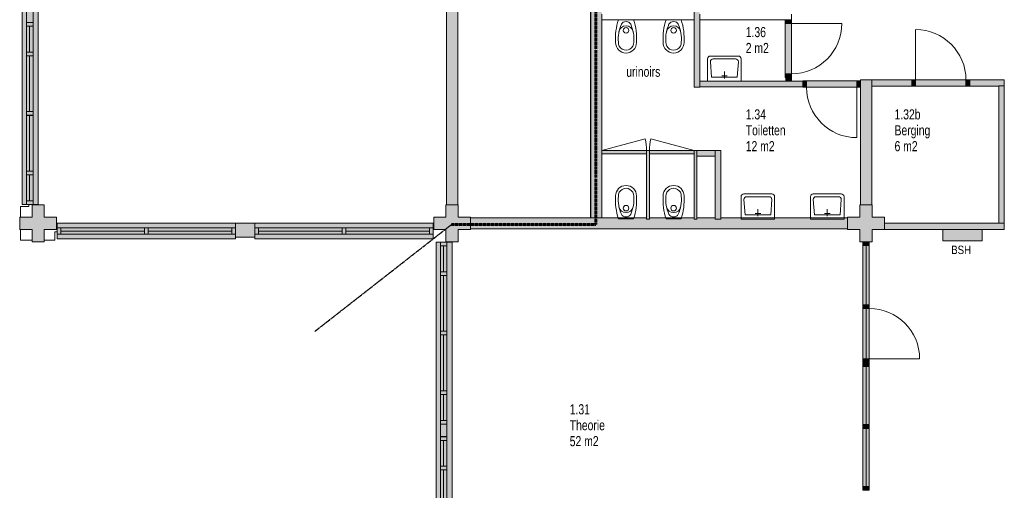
# Model space of a CAD drawing. Header units: millimetres. Extents: x 73705 to 433105, y 109410 to 279410.
# Tile 52 of 90: x 220751 to 238351, y 229795 to 238203. Entities that reach past the tile are written whole.
import ezdxf

# ---------------------------------------------------------------- set-up
doc = ezdxf.new("R2010")
doc.units = ezdxf.units.MM
doc.linetypes.add('brand  WBDBO 30 min', pattern=[11, 4, -1, 2, -1, 2, -1])
for name, color, linetype, lineweight in [('A-DETL', 90, 'Continuous', 9), ('A-DETL-GENF', 92, 'Continuous', 9), ('A-DETL-THIN', 151, 'Continuous', 9), ('G-ANNO-TEXT', 231, 'Continuous', 9)]:
    doc.layers.add(name, color=color, linetype=linetype, lineweight=lineweight)
doc.styles.add('Arial Narrow', font='ARIALN.TTF', dxfattribs={"width": 0.9, "height": 180})
doc.styles.add('Arial Narrow_1', font='ARIALN.TTF', dxfattribs={"height": 150})
doc.styles.add('Arial Narrow_B', font='ARIALN.TTF', dxfattribs={"width": 0.9, "height": 180})

msp = doc.modelspace()

# ---------------------------------------------------------------- hatches: boundary and pattern name
at = {"layer": 'A-DETL-GENF'}
for color, points in [(7, [(230956.1, 234665.5), (230957.4, 234665.5), (230957.4, 241865), (230956.1, 241864.5), (230956.1, 234675)]), (7, [(231157.4, 234665.5), (231157.4, 241865.5), (230957.4, 241864.5), (230957.4, 234665.5), (231156.1, 234665.5)]), (7, [(220989.1, 234902.5), (221081.1, 234902.5), (221081.1, 241628.9), (220795.1, 241628.9), (220795.1, 234902.5), (220971.1, 234902.5)]), (7, [(228581.1, 234894), (228581.1, 241634), (228381.1, 241634), (228381.1, 234894)]), (7, [(232807.4, 236996), (232907.4, 236996), (232907.4, 239503), (232807.4, 239503), (232807.4, 237003)]), (7, [(234548.4, 238136), (234548.4, 238203), (234434.4, 238203), (234434.4, 238136)]), (7, [(234548.4, 237236), (234548.4, 238136), (234434.4, 238136), (234434.4, 237236)]), (7, [(234548.4, 237003), (234748.4, 237003), (234748.4, 237103), (232907.4, 237103), (232907.4, 237003), (234448.4, 237003)]), (7, [(234448.4, 237169), (234548.4, 237169), (234548.4, 237236), (234434.4, 237236), (234434.4, 237169)]), (7, [(234548.4, 237103), (234548.4, 237169), (234448.4, 237169), (234448.4, 237103)]), (7, [(234815.4, 236996), (234815.4, 237110), (234748.4, 237110), (234748.4, 236996)]), (7, [(234857.8, 236996), (235715.4, 236996), (235715.4, 237110), (234815.4, 237110), (234815.4, 236996)]), (7, [(235782.4, 236996), (235782.4, 237110), (235715.4, 237110), (235715.4, 236996)]), (7, [(235981.1, 234895), (235981.1, 237127.5), (235782.4, 237127.5), (235782.4, 234895)]), (7, [(236765.1, 237013.5), (236765.1, 237127.5), (236698.1, 237127.5), (236698.1, 237013.5)]), (7, [(236765.1, 237013.5), (237665.1, 237013.5), (237665.1, 237127.5), (236765.1, 237127.5), (236765.1, 237110)]), (7, [(237732.1, 237013.5), (237732.1, 237127.5), (237665.1, 237127.5), (237665.1, 237013.5)]), (7, [(238351.1, 234565.5), (238351.1, 237020.5), (238251.1, 237020.5), (238251.1, 234565.5)]), (7, [(231957.4, 235808.5), (231957.4, 235865.5), (231157.4, 235865.5), (231157.4, 235808.5)]), (7, [(232007.4, 234641), (232007.4, 235865.5), (231957.4, 235865.5), (231957.4, 234641)]), (7, [(232807.4, 235808.5), (232807.4, 235865.5), (232007.4, 235865.5), (232007.4, 235808.5)]), (7, [(232807.4, 234641), (232857.4, 234641), (232857.4, 235865.5), (232807.4, 235865.5), (232807.4, 234664.5)]), (7, [(232907.4, 235765.5), (233182.4, 235765.5), (233182.4, 235865.5), (232857.4, 235865.5), (232857.4, 235765.5)]), (7, [(233182.4, 234641), (233282.4, 234641), (233282.4, 235865.5), (233182.4, 235865.5), (233182.4, 234664.5)]), (7, [(221191.1, 234235), (221191.1, 234455), (221411.1, 234455), (221411.1, 234675), (221191.1, 234675), (221191.1, 234895), (220971.1, 234895), (220971.1, 234675), (220751.1, 234675), (220751.1, 234455), (220971.1, 234455), (220971.1, 234235)]), (7, [(228591.1, 234235), (228591.1, 234455), (228811.1, 234455), (228811.1, 234675), (228591.1, 234675), (228591.1, 234895), (228371.1, 234895), (228371.1, 234675), (228151.1, 234675), (228151.1, 234455), (228371.1, 234455), (228371.1, 234235)]), (7, [(235991.1, 234235), (235991.1, 234455), (236211.1, 234455.5), (236211.1, 234675), (235991.1, 234675), (235991.1, 234895), (235771.1, 234895), (235771.1, 234675), (235551.1, 234675), (235551.1, 234455), (235771.1, 234455), (235771.1, 234235), (235938.1, 234235)]), (7, [(232807.4, 234464.5), (235551.1, 234464.5), (235551.1, 234664.5), (233282.4, 234664.5), (233282.4, 234641), (233182.4, 234641), (233182.4, 234664.5), (232857.4, 234664.5), (232857.4, 234641), (232807.4, 234641), (232807.4, 234664.5), (232007.4, 234664.5), (232007.4, 234641), (231957.4, 234641), (231957.4, 234664.5), (228811.1, 234664.5), (228811.1, 234464.5), (232007.4, 234464.5)]), (254, [(224608.6, 234289.4), (224608.6, 234565), (221418.6, 234565), (221418.6, 234289.4), (224541.6, 234289.4)]), (7, [(224608.6, 234319.4), (224953.6, 234319.4), (224953.6, 234565), (224608.6, 234565), (224608.6, 234369.4)]), (254, [(224953.6, 234289.4), (228143.6, 234289.4), (228143.6, 234565), (224953.6, 234565), (224953.6, 234319.4)]), (7, [(237255, 234455.5), (238351.1, 234455.5), (238351.1, 234565.5), (236211.1, 234565.5), (236211.1, 234455.5)]), (254, [(237255, 234250.5), (237955, 234250.5), (237955, 234455.5), (237255, 234455), (237255, 234388)]), (7, [(228371.1, 227502.5), (228481.1, 227502.5), (228481.1, 234228.9), (228195.1, 234228.9), (228195.1, 227502.5), (228275.1, 227502.5)]), (7, [(235938.1, 234168.5), (235938.1, 234235), (235824.1, 234235), (235824.1, 234168.5)]), (7, [(235938.1, 233109.5), (235938.1, 234168.5), (235824.1, 234168), (235824.1, 233109.5)]), (7, [(235938.1, 233042.5), (235938.1, 233109.5), (235824.1, 233109.5), (235824.1, 233042.5)]), (7, [(235824.1, 232142.5), (235938.1, 232142.5), (235938.1, 233042.5), (235824.1, 233042.5)]), (7, [(235938.1, 232075.5), (235938.1, 232142.5), (235824.1, 232142.5), (235824.1, 232075.5)]), (7, [(235938.1, 232008.5), (235938.1, 232075.5), (235824.1, 232075.5), (235824.1, 232008.5)]), (7, [(235938.1, 230968.5), (235938.1, 232008.5), (235824.1, 232008.5), (235824.1, 230968.5)]), (7, [(235938.1, 230901.5), (235938.1, 230968.5), (235824.1, 230968.5), (235824.1, 230901.5)]), (7, [(235938.1, 229861.5), (235938.1, 230901.5), (235824.1, 230901.5), (235824.1, 229861.5)]), (7, [(235938.1, 229794.5), (235938.1, 229861.5), (235824.1, 229861.5), (235824.1, 229794.5)])]:
    msp.add_hatch(color=color, dxfattribs=at).paths.add_polyline_path(points)
h = msp.add_hatch(color=7, dxfattribs=at)
h.paths.add_polyline_path([(237732.1, 237013.5), (238251.1, 237013.5), (238251.1, 237020.5), (238351.1, 237020.5), (238351.1, 237127.5), (237732.1, 237127.5), (237732.1, 237110)])
h.paths.add_polyline_path([(236698.1, 237013.5), (236698.1, 237127.5), (235981.1, 237127.5), (235981.1, 237013.5)])

# ---------------------------------------------------------------- linework, layer by layer
at = {"layer": 'A-DETL', "linetype": 'brand  WBDBO 30 min', "lineweight": 60}
for p, q in [((231051.9, 234544.6), (231051.9, 241964.5)), ((228471.9, 234544.6), (231051.9, 234544.6))]:
    msp.add_line(p, q, dxfattribs=at)
at = {"layer": 'A-DETL'}
for p, q in [((220795.1, 241628.9), (220795.1, 234902.5)), ((221081.1, 234902.5), (221081.1, 241628.9)), ((220875.1, 238376.9), (220875.1, 238152.2)), ((220989.1, 238152.2), (220989.1, 238376.9)), ((220989.1, 238153.5), (220875.1, 238153.5)), ((220875.1, 238153.5), (220875.1, 238086.5)), ((220875.1, 238152.2), (220989.1, 238152.2)), ((220989.1, 238086.5), (220989.1, 238153.5)), ((231724.6, 238203), (231454.6, 238203)), ((232574.6, 238203), (232304.6, 238203)), ((220875.1, 238086.5), (220989.1, 238086.5)), ((220989.1, 238086.5), (220875.1, 238086.5)), ((220875.1, 238086.5), (220875.1, 237624.7)), ((220989.1, 237624.7), (220989.1, 238086.5)), ((220989.1, 237624.7), (220875.1, 237624.7)), ((220875.1, 237624.7), (220875.1, 237557.7)), ((220875.1, 237624.7), (220989.1, 237624.7)), ((220989.1, 237557.7), (220989.1, 237624.7)), ((220989.1, 237557.7), (220875.1, 237557.7)), ((220875.1, 237557.7), (220875.1, 236560.7)), ((220875.1, 237557.7), (220989.1, 237557.7)), ((220989.1, 236560.7), (220989.1, 237557.7)), ((233046.8, 237503), (233046.8, 237103)), ((233596.8, 237553), (233096.8, 237553)), ((233117.8, 237178), (233096.8, 237453)), ((233146.8, 237503), (233546.8, 237503)), ((233575.8, 237178), (233596.8, 237453)), ((233646.8, 237103), (233646.8, 237503)), ((233346.8, 237153), (233346.8, 237278)), ((233646.8, 237103), (233046.8, 237103)), ((233117.8, 237178), (233575.8, 237178)), ((233299.8, 237203), (233399.8, 237203)), ((220989.1, 236560.7), (220875.1, 236560.7)), ((220875.1, 236560.7), (220875.1, 236493.7)), ((220875.1, 236560.7), (220989.1, 236560.7)), ((220989.1, 236493.7), (220989.1, 236560.7)), ((220989.1, 236494.4), (220875.1, 236494.4)), ((220875.1, 236494.4), (220875.1, 235497.4)), ((220875.1, 236493.7), (220989.1, 236493.7)), ((220989.1, 235497.4), (220989.1, 236494.4)), ((231930.1, 236072.6), (231157.4, 235865.5)), ((232034.6, 236072.6), (232807.4, 235865.5)), ((220875.1, 235497.4), (220989.1, 235497.4)), ((220989.1, 235497.4), (220875.1, 235497.4)), ((220875.1, 235497.4), (220875.1, 235430.4)), ((220989.1, 235430.4), (220989.1, 235497.4)), ((220875.1, 235430.4), (220989.1, 235430.4)), ((220989.1, 235430.4), (220875.1, 235430.4)), ((220875.1, 235430.4), (220875.1, 234968.5)), ((220989.1, 234968.5), (220989.1, 235430.4)), ((220989.1, 234968.5), (220875.1, 234968.5)), ((220875.1, 234968.5), (220875.1, 234901.5)), ((220875.1, 234968.5), (220989.1, 234968.5)), ((220989.1, 234901.5), (220989.1, 234968.5)), ((233646.2, 235041), (233646.2, 234641)), ((234196.2, 235091), (233696.2, 235091)), ((233717.2, 234716), (233696.2, 234991)), ((233746.2, 235041), (234146.2, 235041)), ((234175.2, 234716), (234196.2, 234991)), ((234246.2, 234641), (234246.2, 235041)), ((234886.2, 235041), (234886.2, 234641)), ((235436.2, 235091), (234936.2, 235091)), ((234957.2, 234716), (234936.2, 234991)), ((234986.2, 235041), (235386.2, 235041)), ((235415.2, 234716), (235436.2, 234991)), ((235486.2, 234641), (235486.2, 235041)), ((220916.1, 234865.5), (220768.1, 234865.5)), ((220768.1, 234865.5), (220768.1, 234675)), ((220795.1, 234902.5), (221081.1, 234902.5)), ((220875.1, 234901.5), (220989.1, 234901.5)), ((220916.1, 234902.4), (220916.1, 234865.5)), ((233946.2, 234691), (233946.2, 234816)), ((235186.2, 234691), (235186.2, 234816)), ((231724.6, 234645.5), (231454.6, 234645.5)), ((232574.6, 234645.5), (232304.6, 234645.5)), ((234246.2, 234641), (233646.2, 234641)), ((233717.2, 234716), (234175.2, 234716)), ((233899.2, 234741), (233999.2, 234741)), ((235486.2, 234641), (234886.2, 234641)), ((234957.2, 234716), (235415.2, 234716)), ((235139.2, 234741), (235239.2, 234741)), ((220768.1, 234262), (220768.1, 234455)), ((224608.6, 234565), (221418.6, 234565)), ((221418.6, 234565), (221418.6, 234289.4)), ((221485.6, 234483.4), (221418.6, 234483.4)), ((221418.6, 234483.4), (221418.6, 234369.4)), ((221485.6, 234369.4), (221485.6, 234483.4)), ((222980.1, 234483.4), (221485.6, 234483.4)), ((221485.6, 234483.4), (221485.6, 234369.4)), ((223047.1, 234483.4), (222980.1, 234483.4)), ((222980.1, 234483.4), (222980.1, 234369.4)), ((222980.1, 234369.4), (222980.1, 234483.4)), ((223047.1, 234369.4), (223047.1, 234483.4)), ((224541.6, 234483.4), (223047.1, 234483.4)), ((223047.1, 234483.4), (223047.1, 234369.4)), ((224608.6, 234483.4), (224541.6, 234483.4)), ((224541.6, 234483.4), (224541.6, 234369.4)), ((224541.6, 234369.4), (224541.6, 234483.4)), ((228143.6, 234565), (224953.6, 234565)), ((225020.6, 234483.4), (224953.6, 234483.4)), ((225020.6, 234369.4), (225020.6, 234483.4)), ((226515.1, 234483.4), (225020.6, 234483.4)), ((225020.6, 234483.4), (225020.6, 234369.4)), ((226582.1, 234483.4), (226515.1, 234483.4)), ((226515.1, 234483.4), (226515.1, 234369.4)), ((226515.1, 234369.4), (226515.1, 234483.4)), ((226582.1, 234369.4), (226582.1, 234483.4)), ((228076.6, 234483.4), (226582.1, 234483.4)), ((226582.1, 234483.4), (226582.1, 234369.4)), ((228143.6, 234483.4), (228076.6, 234483.4)), ((228076.6, 234483.4), (228076.6, 234369.4)), ((228076.6, 234369.4), (228076.6, 234483.4)), ((228143.6, 234289.4), (228143.6, 234565)), ((228143.6, 234369.4), (228143.6, 234483.4)), ((237255, 234455.5), (237255, 234250.5)), ((237955, 234455.5), (237255, 234455.5)), ((237955, 234250.5), (237955, 234455.5)), ((220768.1, 234262), (220971.1, 234262)), ((221381.6, 234262), (221191.1, 234262)), ((221418.4, 234410), (221381.6, 234410)), ((221381.6, 234410), (221381.6, 234262)), ((221418.6, 234369.4), (221485.6, 234369.4)), ((221418.6, 234289.4), (224608.6, 234289.4)), ((221485.6, 234369.4), (222980.1, 234369.4)), ((222980.1, 234369.4), (223047.1, 234369.4)), ((223047.1, 234369.4), (224541.6, 234369.4)), ((224541.6, 234369.4), (224608.6, 234369.4)), ((224608.6, 234289.4), (224608.6, 234319.4)), ((224953.6, 234369.4), (225020.6, 234369.4)), ((224953.6, 234319.4), (224953.6, 234289.4)), ((224953.6, 234289.4), (228143.6, 234289.4)), ((225020.6, 234369.4), (226515.1, 234369.4)), ((226515.1, 234369.4), (226582.1, 234369.4)), ((226582.1, 234369.4), (228076.6, 234369.4)), ((228076.6, 234369.4), (228143.6, 234369.4)), ((228481.1, 234228.9), (228195.1, 234228.9)), ((228195.1, 234228.9), (228195.1, 227502.5)), ((228275.1, 234228.9), (228275.1, 234161.9)), ((228389.1, 234228.9), (228275.1, 234228.9)), ((228275.1, 234161.9), (228389.1, 234161.9)), ((228275.1, 234161.9), (228275.1, 233700)), ((228389.1, 234161.9), (228275.1, 234161.9)), ((228389.1, 234161.9), (228389.1, 234228.9)), ((228389.1, 233700), (228389.1, 234161.9)), ((228481.1, 227502.5), (228481.1, 234228.9)), ((237255, 234250.5), (237955, 234250.5)), ((228275.1, 233700), (228275.1, 233633)), ((228389.1, 233700), (228275.1, 233700)), ((228275.1, 233700), (228389.1, 233700)), ((228275.1, 233633), (228275.1, 232636)), ((228389.1, 233633), (228275.1, 233633)), ((228275.1, 233633), (228389.1, 233633)), ((228389.1, 233633), (228389.1, 233700)), ((228389.1, 232636), (228389.1, 233633)), ((228275.1, 232636.7), (228275.1, 232569.7)), ((228389.1, 232636.7), (228275.1, 232636.7)), ((228275.1, 232636), (228389.1, 232636)), ((228275.1, 232569.7), (228389.1, 232569.7)), ((228275.1, 232569.7), (228275.1, 231572.7)), ((228389.1, 232569.7), (228275.1, 232569.7)), ((228389.1, 232569.7), (228389.1, 232636.7)), ((228389.1, 231572.7), (228389.1, 232569.7)), ((228275.1, 231572.7), (228389.1, 231572.7)), ((228275.1, 231572.7), (228275.1, 231505.7)), ((228389.1, 231572.7), (228275.1, 231572.7)), ((228275.1, 231505.7), (228389.1, 231505.7)), ((228275.1, 231505.7), (228275.1, 231043.9)), ((228389.1, 231505.7), (228275.1, 231505.7)), ((228389.1, 231505.7), (228389.1, 231572.7)), ((228389.1, 231043.9), (228389.1, 231505.7)), ((228275.1, 231043.9), (228275.1, 230976.9)), ((228389.1, 231043.9), (228275.1, 231043.9)), ((228275.1, 231043.9), (228389.1, 231043.9)), ((228275.1, 230976.9), (228389.1, 230976.9)), ((228389.1, 230976.9), (228275.1, 230976.9)), ((228275.1, 230976.9), (228275.1, 230752.2)), ((228389.1, 230976.9), (228389.1, 231043.9)), ((228389.1, 230752.2), (228389.1, 230976.9)), ((228389.1, 230753.5), (228275.1, 230753.5)), ((228275.1, 230753.5), (228275.1, 230686.5)), ((228275.1, 230752.2), (228389.1, 230752.2)), ((228389.1, 230686.5), (228389.1, 230753.5)), ((228275.1, 230686.5), (228389.1, 230686.5)), ((228389.1, 230686.5), (228275.1, 230686.5)), ((228275.1, 230686.5), (228275.1, 230224.7)), ((228389.1, 230224.7), (228389.1, 230686.5)), ((228389.1, 230224.7), (228275.1, 230224.7)), ((228275.1, 230224.7), (228275.1, 230157.7)), ((228275.1, 230224.7), (228389.1, 230224.7)), ((228389.1, 230157.7), (228389.1, 230224.7)), ((228389.1, 230157.7), (228275.1, 230157.7)), ((228275.1, 230157.7), (228275.1, 229160.7)), ((228275.1, 230157.7), (228389.1, 230157.7)), ((228389.1, 229160.7), (228389.1, 230157.7))]:
    msp.add_line(p, q, dxfattribs=at)
at = {"layer": 'A-DETL', "linetype": 'brand  WBDBO 30 min', "lineweight": 30}
msp.add_line((226029.1, 232636), (228471.9, 234544.6), dxfattribs=at)
at = {"layer": 'A-DETL'}
for centre in [(231589.6, 238013), (232439.6, 238013), (231589.6, 234835.5), (232439.6, 234835.5)]:
    msp.add_circle(centre, 50, dxfattribs=at)
for centre, radius, start, end in [((232499.4, 237861.3), 1099.3, 161.88662, 183.42878), ((231581.4, 238084.7), 84.7, 84.43709, 153.49874), ((231597.8, 238084.8), 84.7, 26.50083, 95.56489), ((230680.1, 237861.3), 1099, 356.56803, 18.11441), ((233349.4, 237861.3), 1099.3, 161.88662, 183.42878), ((232431.4, 238084.7), 84.7, 84.43709, 153.49874), ((232447.8, 238084.8), 84.7, 26.50083, 95.56489), ((231530.1, 237861.3), 1099, 356.56803, 18.11441), ((232119.2, 237854.6), 669.5, 156.41203, 184.58092), ((231589.3, 237963.9), 128.4, 11.89235, 168.04526), ((231060.2, 237854.7), 669.4, 355.41528, 23.58901), ((232969.2, 237854.6), 669.5, 156.41203, 184.58092), ((232439.3, 237963.9), 128.4, 11.89235, 168.04526), ((231910.2, 237854.7), 669.4, 355.41528, 23.58901), ((231589.6, 237795.5), 187.5, 179.99999, 359.99986), ((231589.6, 237795.5), 137.9, 177.66402, 2.33582), ((232439.6, 237795.5), 187.5, 179.99999, 359.99986), ((232439.6, 237795.5), 137.9, 177.66402, 2.33582), ((233096.8, 237503), 50, 90, 180), ((233146.8, 237453), 50, 90, 179.99997), ((233546.8, 237453), 50, 360, 90), ((233596.8, 237503), 50, 0, 90), ((231157.4, 235865.5), 800, 0, 15), ((232807.4, 235865.5), 800, 165, 180), ((231589.6, 235053), 187.5, 0.00014, 180.00001), ((231589.6, 235053), 137.9, 357.66418, 182.33598), ((232439.6, 235053), 187.5, 0.00014, 180.00001), ((232439.6, 235053), 137.9, 357.66418, 182.33598), ((232499.4, 234987.3), 1099.3, 176.57122, 198.11338), ((232119.2, 234993.9), 669.5, 175.41908, 203.58797), ((231060.2, 234993.9), 669.4, 336.41099, 4.58472), ((230680.1, 234987.2), 1099, 341.88559, 3.43197), ((233349.4, 234987.3), 1099.3, 176.57122, 198.11338), ((232969.2, 234993.9), 669.5, 175.41908, 203.58797), ((231910.2, 234993.9), 669.4, 336.41099, 4.58472), ((231530.1, 234987.2), 1099, 341.88559, 3.43197), ((233696.2, 235041), 50, 90, 180), ((233746.2, 234991), 50, 90, 179.99997), ((234146.2, 234991), 50, 360, 90), ((234196.2, 235041), 50, 0, 90), ((234936.2, 235041), 50, 90, 180), ((234986.2, 234991), 50, 90, 179.99997), ((235386.2, 234991), 50, 360, 90), ((235436.2, 235041), 50, 0, 90), ((231589.3, 234884.6), 128.4, 191.95474, 348.10765), ((232439.3, 234884.6), 128.4, 191.95474, 348.10765), ((231581.4, 234763.8), 84.7, 206.50126, 275.56291), ((231597.8, 234763.8), 84.7, 264.43511, 333.49917), ((232431.4, 234763.8), 84.7, 206.50126, 275.56291), ((232447.8, 234763.8), 84.7, 264.43511, 333.49917)]:
    msp.add_arc(centre, radius, start, end, dxfattribs=at)
at = {"layer": 'A-DETL-THIN'}
for p, q in [((230956.1, 241865), (230956.1, 234665.5)), ((230957.4, 241865.5), (230957.4, 234665.5)), ((228381.1, 241634), (228381.1, 234894)), ((228581.1, 234894), (228581.1, 241634)), ((232807.4, 239503), (232807.4, 236996)), ((231157.4, 238303), (231157.4, 238203)), ((231157.4, 234665.5), (231157.4, 238203)), ((231157.4, 238203), (232807.4, 238203)), ((232907.4, 238303), (232907.4, 238203)), ((232907.4, 236996), (232907.4, 238203)), ((232907.4, 238203), (234548.4, 238203)), ((234434.4, 238203), (234434.4, 238136)), ((234434.4, 238136), (234434.4, 237236)), ((234434.4, 238136), (234548.4, 238136)), ((234548.4, 238203), (234548.4, 238303)), ((234548.4, 238136), (234548.4, 238203)), ((234548.4, 237236), (234548.4, 238136)), ((234548.4, 238136), (235448.4, 238136)), ((220929.1, 237624.7), (220929.1, 238086.5)), ((236765.1, 237127.5), (236765.1, 238027.5)), ((220929.1, 236560.7), (220929.1, 237557.7)), ((234448.4, 237103), (232907.4, 237103)), ((234434.4, 237236), (234434.4, 237169)), ((234434.4, 237236), (234548.4, 237236)), ((234434.4, 237169), (234448.4, 237169)), ((234548.4, 237169), (234448.4, 237169)), ((234448.4, 237169), (234448.4, 237103)), ((234448.4, 237103), (234548.4, 237103)), ((234548.4, 237169), (234548.4, 237236)), ((234548.4, 237103), (234548.4, 237169)), ((234748.4, 237103), (234548.4, 237103)), ((234748.4, 237110), (234748.4, 236996)), ((234815.4, 237110), (234748.4, 237110)), ((234815.4, 237110), (234815.4, 236996)), ((235715.4, 237110), (234815.4, 237110)), ((235715.4, 237110), (235715.4, 236996)), ((235782.4, 237110), (235715.4, 237110)), ((235981.1, 237127.5), (235782.4, 237127.5)), ((235782.4, 237127.5), (235782.4, 234895)), ((236698.1, 237127.5), (235981.1, 237127.5)), ((235981.1, 237127.5), (235981.1, 237013.5)), ((236765.1, 237127.5), (236698.1, 237127.5)), ((236698.1, 237127.5), (236698.1, 237013.5)), ((237665.1, 237127.5), (236765.1, 237127.5)), ((236765.1, 237013.5), (236765.1, 237127.5)), ((237732.1, 237127.5), (237665.1, 237127.5)), ((237665.1, 237013.5), (237665.1, 237127.5)), ((238351.1, 237127.5), (237732.1, 237127.5)), ((237732.1, 237013.5), (237732.1, 237127.5)), ((238351.1, 237020.5), (238351.1, 237127.5)), ((232807.4, 236996), (232907.4, 236996)), ((232907.4, 237003), (234748.4, 237003)), ((234748.4, 236996), (234815.4, 236996)), ((234815.4, 236996), (235715.4, 236996)), ((235715.4, 236996), (235782.4, 236996)), ((235715.4, 236996), (235715.4, 236096)), ((235981.1, 234895), (235981.1, 237013.5)), ((235981.1, 237013.5), (236698.1, 237013.5)), ((236698.1, 237013.5), (236765.1, 237013.5)), ((236765.1, 237013.5), (237665.1, 237013.5)), ((237665.1, 237013.5), (237732.1, 237013.5)), ((237732.1, 237013.5), (238251.1, 237013.5)), ((238251.1, 237020.5), (238251.1, 234565.5)), ((238351.1, 237020.5), (238251.1, 237020.5)), ((238351.1, 234565.5), (238351.1, 237020.5)), ((220929.1, 235497.4), (220929.1, 236494.4)), ((231957.4, 235865.5), (231157.4, 235865.5)), ((231157.4, 235865.5), (231157.4, 235808.5)), ((232007.4, 235865.5), (231957.4, 235865.5)), ((231957.4, 235865.5), (231957.4, 234641)), ((231957.4, 235808.5), (231957.4, 235865.5)), ((232007.4, 234641), (232007.4, 235865.5)), ((232807.4, 235865.5), (232007.4, 235865.5)), ((232007.4, 235865.5), (232007.4, 235808.5)), ((232857.4, 235865.5), (232807.4, 235865.5)), ((232807.4, 235865.5), (232807.4, 234641)), ((232807.4, 235808.5), (232807.4, 235865.5)), ((233182.4, 235865.5), (232857.4, 235865.5)), ((232857.4, 235865.5), (232857.4, 235765.5)), ((233282.4, 235865.5), (233182.4, 235865.5)), ((233182.4, 235765.5), (233182.4, 235865.5)), ((233282.4, 234641), (233282.4, 235865.5)), ((231157.4, 235808.5), (231957.4, 235808.5)), ((232007.4, 235808.5), (232807.4, 235808.5)), ((232857.4, 234641), (232857.4, 235765.5)), ((232857.4, 235765.5), (233182.4, 235765.5)), ((233182.4, 235765.5), (233182.4, 234641)), ((220929.1, 234968.5), (220929.1, 235430.4)), ((220971.1, 234895), (220971.1, 234675)), ((221191.1, 234895), (220971.1, 234895)), ((221191.1, 234675), (221191.1, 234895)), ((228371.1, 234895), (228371.1, 234675)), ((228381.1, 234895), (228371.1, 234895)), ((228381.1, 234894), (228581.1, 234894)), ((228591.1, 234895), (228581.1, 234895)), ((228591.1, 234675), (228591.1, 234895)), ((235771.1, 234895), (235771.1, 234675)), ((235782.4, 234895), (235771.1, 234895)), ((235782.4, 234895), (235981.1, 234895)), ((235991.1, 234895), (235981.1, 234895)), ((235991.1, 234675), (235991.1, 234895)), ((220971.1, 234675), (220751.1, 234675)), ((220751.1, 234675), (220751.1, 234455)), ((221411.1, 234675), (221191.1, 234675)), ((221411.1, 234455), (221411.1, 234675)), ((228371.1, 234675), (228151.1, 234675)), ((228151.1, 234675), (228151.1, 234455)), ((228811.1, 234675), (228591.1, 234675)), ((228811.1, 234664.5), (228811.1, 234675)), ((231957.4, 234664.5), (228811.1, 234664.5)), ((228811.1, 234664.5), (228811.1, 234464.5)), ((230956.1, 234665.5), (230957.4, 234665.5)), ((230957.4, 234665.5), (231157.4, 234665.5)), ((231957.4, 234641), (232007.4, 234641)), ((232807.4, 234664.5), (232007.4, 234664.5)), ((232807.4, 234641), (232857.4, 234641)), ((233182.4, 234664.5), (232857.4, 234664.5)), ((233182.4, 234641), (233282.4, 234641)), ((235551.1, 234664.5), (233282.4, 234664.5)), ((235771.1, 234675), (235551.1, 234675)), ((235551.1, 234675), (235551.1, 234664.5)), ((235551.1, 234464.5), (235551.1, 234664.5)), ((236211.1, 234675), (235991.1, 234675)), ((236211.1, 234565.5), (236211.1, 234675)), ((220751.1, 234455), (220971.1, 234455)), ((220971.1, 234455), (220971.1, 234235)), ((221191.1, 234235), (221191.1, 234455)), ((221191.1, 234455), (221411.1, 234455)), ((224953.6, 234565), (224608.6, 234565)), ((224608.6, 234565), (224608.6, 234319.4)), ((224953.6, 234319.4), (224953.6, 234565)), ((228151.1, 234455), (228371.1, 234455)), ((228371.1, 234455), (228371.1, 234235)), ((228591.1, 234235), (228591.1, 234455)), ((228591.1, 234455), (228811.1, 234455)), ((228811.1, 234455), (228811.1, 234464.5)), ((228811.1, 234464.5), (235551.1, 234464.5)), ((235551.1, 234464.5), (235551.1, 234455)), ((235551.1, 234455), (235771.1, 234455)), ((235771.1, 234455), (235771.1, 234235)), ((235991.1, 234235), (235991.1, 234455)), ((235991.1, 234455), (236211.1, 234455)), ((238251.1, 234565.5), (236211.1, 234565.5)), ((236211.1, 234565.5), (236211.1, 234455.5)), ((236211.1, 234455.5), (238351.1, 234455.5)), ((238251.1, 234565.5), (238351.1, 234565.5)), ((238351.1, 234455.5), (238351.1, 234565.5)), ((221485.6, 234426.4), (222980.1, 234426.4)), ((223047.1, 234426.4), (224541.6, 234426.4)), ((224608.6, 234319.4), (224953.6, 234319.4)), ((225020.6, 234426.4), (226515.1, 234426.4)), ((226582.1, 234426.4), (228076.6, 234426.4)), ((220971.1, 234235), (221191.1, 234235)), ((228329.1, 234161.9), (228329.1, 233700)), ((228371.1, 234235), (228591.1, 234235)), ((235771.1, 234235), (235991.1, 234235)), ((235938.1, 234235), (235824.1, 234235)), ((235824.1, 234235), (235824.1, 234168)), ((235938.1, 234168.5), (235824.1, 234168.5)), ((235824.1, 234168.5), (235824.1, 233109.5)), ((235824.1, 234168), (235938.1, 234168)), ((235881.1, 234168), (235881.1, 233109.5)), ((235938.1, 234168), (235938.1, 234235)), ((235938.1, 233109.5), (235938.1, 234168.5)), ((228329.1, 233633), (228329.1, 232636)), ((235824.1, 233109.5), (235938.1, 233109.5)), ((235824.1, 233109.5), (235824.1, 233042.5)), ((235938.1, 233109.5), (235824.1, 233109.5)), ((235824.1, 233042.5), (235938.1, 233042.5)), ((235824.1, 233042.5), (235824.1, 232142.5)), ((235938.1, 233042.5), (235824.1, 233042.5)), ((235881.1, 232142.5), (235881.1, 233042.5)), ((235938.1, 233042.5), (235938.1, 233109.5)), ((235938.1, 232142.5), (235938.1, 233042.5)), ((228329.1, 232569.7), (228329.1, 231572.7)), ((235824.1, 232142.5), (235938.1, 232142.5)), ((235824.1, 232142.5), (235824.1, 232075.5)), ((235938.1, 232142.5), (235824.1, 232142.5)), ((235938.1, 232075.5), (235824.1, 232075.5)), ((235824.1, 232075.5), (235824.1, 232008.5)), ((235824.1, 232075.5), (235938.1, 232075.5)), ((235824.1, 232008.5), (235938.1, 232008.5)), ((235938.1, 232008.5), (235824.1, 232008.5)), ((235824.1, 232008.5), (235824.1, 230968.5)), ((235881.1, 232008.5), (235881.1, 230968.5)), ((235938.1, 232075.5), (235938.1, 232142.5)), ((235938.1, 232142.5), (236838.1, 232142.5)), ((235938.1, 232008.5), (235938.1, 232075.5)), ((235938.1, 230968.5), (235938.1, 232008.5)), ((228329.1, 231505.7), (228329.1, 231043.9)), ((235824.1, 230968.5), (235938.1, 230968.5)), ((235938.1, 230968.5), (235824.1, 230968.5)), ((235824.1, 230968.5), (235824.1, 230901.5)), ((235938.1, 230901.5), (235938.1, 230968.5)), ((235938.1, 230901.5), (235824.1, 230901.5)), ((235824.1, 230901.5), (235824.1, 229861.5)), ((235824.1, 230901.5), (235938.1, 230901.5)), ((235881.1, 230901.5), (235881.1, 229861.5)), ((235938.1, 229861.5), (235938.1, 230901.5)), ((228329.1, 230224.7), (228329.1, 230686.5)), ((228329.1, 229160.7), (228329.1, 230157.7)), ((235938.1, 229861.5), (235824.1, 229861.5)), ((235824.1, 229861.5), (235824.1, 229794.5)), ((235824.1, 229861.5), (235938.1, 229861.5)), ((235938.1, 229794.5), (235938.1, 229861.5)), ((235824.1, 229794.5), (235938.1, 229794.5))]:
    msp.add_line(p, q, dxfattribs=at)
for centre, start, end in [((234548.4, 238136), 270, 0), ((236765.1, 237127.5), 0, 90), ((235715.4, 236996), 180, 270), ((235938.1, 232142.5), 0, 90)]:
    msp.add_arc(centre, 900, start, end, dxfattribs=at)

# ---------------------------------------------------------------- texts
at = {"layer": 'G-ANNO-TEXT', "color": 7, "char_height": 180, "attachment_point": 1}
for s, insert, width, style in [('1.36', (233729.5, 238071.9), 425.696, 'Arial Narrow_B'), ('2 m2', (233729.5, 237787.4), 483.418, 'Arial Narrow'), ('urinoirs', (231593.8, 237363.4), 721.519, 'Arial Narrow'), ('1.34', (233729.5, 236601.8), 425.696, 'Arial Narrow_B'), ('1.32b', (236389, 236601.8), 562.785, 'Arial Narrow_B'), ('Toiletten', (233729.5, 236317.3), 844.177, 'Arial Narrow'), ('Berging', (236389, 236317.3), 757.595, 'Arial Narrow'), ('12 m2', (233729.5, 236032.9), 606.076, 'Arial Narrow'), ('6 m2', (236389, 236032.9), 483.418, 'Arial Narrow'), ('1.31', (230583.1, 231331.9), 425.696, 'Arial Narrow_B'), ('Theorie', (230583.1, 231047.5), 750.38, 'Arial Narrow'), ('52 m2', (230583.1, 230763.1), 606.076, 'Arial Narrow')]:
    msp.add_mtext(s, dxfattribs=dict(at, insert=insert, width=width, style=style))
at = {"layer": 'G-ANNO-TEXT', "color": 92, "insert": (237402.7, 234165.6), "char_height": 150, "width": 440.928, "attachment_point": 1, "style": 'Arial Narrow_1'}
msp.add_mtext('BSH', dxfattribs=at)

doc.saveas('drawing.dxf')
